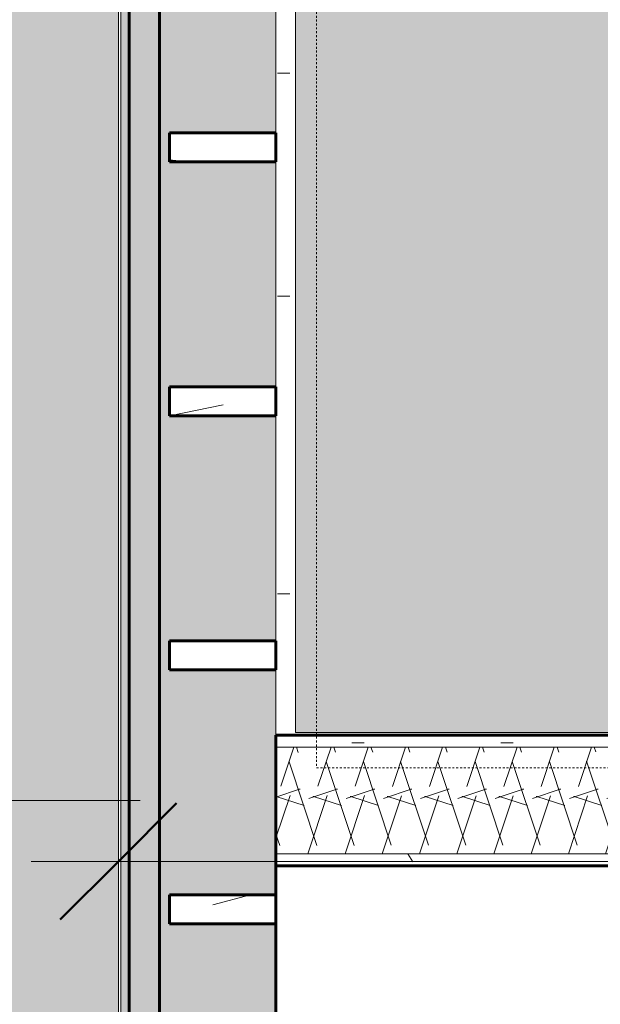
# Model space of a CAD drawing. Header units: inches. Extents: x 1918 to 3155, y 8363 to 8905.
# Tile 17 of 80: x 2329 to 2359, y 8500 to 8551. Entities that reach past the tile are written whole.
import ezdxf

# ---------------------------------------------------------------- set-up
doc = ezdxf.new("R2010")
doc.units = ezdxf.units.IN
doc.header["$MEASUREMENT"] = 0
doc.linetypes.add('Overhead 1_16_', pattern=[0.101562, 0.0625, -0.039062])
for name, color, linetype, lineweight in [('A-ANNO-DIMS', 211, 'Continuous', 9), ('A-ANNO-DIMS-48', 211, 'Continuous', 9), ('A-FLOR', 192, 'Continuous', 18), ('A-GLAZ-CWMG', 51, 'Continuous', 9), ('A-GLAZ-CWMG-1', 51, 'Continuous', 60), ('A-WALL', 113, 'Continuous', 18), ('A-WALL-1', 113, 'Continuous', 9), ('A-WALL-2', 113, 'Continuous', 60), ('A-WALL-PATT-1', 111, 'Continuous', 9), ('C-BLDG-PADS', 91, 'Continuous', 9), ('I-WALL-1', 2, 'Continuous', 60), ('Q-CASE', 31, 'Continuous', 9), ('Q-CASE-1', 31, 'Continuous', 60), ('S-FNDN', 32, 'Continuous', 18), ('S-STRS', 31, 'Continuous', 9), ('S-STRS-MBND', 31, 'Overhead 1_16_', 9)]:
    doc.layers.add(name, color=color, linetype=linetype, lineweight=lineweight)
doc.styles.add('Century Gothic', font='ufonts.com_century-gothic.ttf', dxfattribs={"height": 4.5})
doc.dimstyles.new('OD__1__Tol__', dxfattribs={"dimscale": 12, "dimtxt": 4.698757, "dimasz": 0.5, "dimexe": 0.375, "dimexo": 0.25, "dimgap": 0.0625, "dimtad": 1, "dimdec": 0, "dimzin": 3, "dimdsep": 46, "dimlunit": 4, "dimtxsty": 'Century Gothic', "dimblk1": 'OBLIQUE', "dimblk2": 'OBLIQUE', "dimsah": 1, "dimcen": 0.09, "dimdle": 0.375, "dimazin": 0, "dimtfac": 1, "dimtdec": 4, "dimtix": 1, "dimtmove": 0, "dimatfit": 3, "dimfxl": 1, "dimtvp": 1, "dimtfill": 1, "dimfrac": 2, "dimtolj": 1, "dimtzin": 0, "dimarcsym": 2})
pattern_1 = [(0, (0, 0), (15.36, 3.84), [0.634, -10.886, 0.634, -10.886, -61.44]), (0, (0, 0), (15.36, 3.84), [-23.04, 0.634, -22.406, 0.634, -10.886, -26.88]), (0, (0, 0), (15.36, 3.84), [-57.6, 0.634, -7.046, 0.634, -18.566]), (120, (5.76, 1.92), (-11.0055376, 11.3821502), [0.634, -10.886, 0.634, -10.886, -61.44]), (120, (5.76, 1.92), (-11.0055376, 11.3821502), [-23.04, 0.634, -22.406, 0.634, -10.886, -26.88]), (120, (5.76, 1.92), (-11.0055376, 11.3821502), [-57.6, 0.634, -7.046, 0.634, -18.566]), (240, (7.68, 9.6), (-4.3544624, -15.2221502), [0.634, -10.886, 0.634, -10.886, -61.44]), (240, (7.68, 9.6), (-4.3544624, -15.2221502), [-23.04, 0.634, -22.406, 0.634, -10.886, -26.88]), (240, (7.68, 9.6), (-4.3544624, -15.2221502), [-57.6, 0.634, -7.046, 0.634, -18.566])]

# ---------------------------------------------------------------- blocks, each defined once
blk = doc.blocks.new('OD_CW_Base Cabinet - OD_CW_Base Cabinet-1347007-FLOOR PLAN - 1ST FLOOR')
at = {"layer": 'Q-CASE'}
for p, q in [((0.738, -1), (0.738, 0)), ((0.738, 0), (46.481, 0)), ((46.481, 0), (46.481, -1)), ((46.481, -1), (0.738, -1)), ((0.738, -23.375), (0.738, -1)), ((0.738, -1), (46.481, -1)), ((46.481, -1), (46.481, -7.266)), ((46.481, -8.766), (46.481, -20.375)), ((46.481, -21.875), (46.481, -23.375))]:
    blk.add_line(p, q, dxfattribs=at)
at = {"layer": 'Q-CASE-1'}
for p, q in [((0.738, -23.375), (0.738, 0)), ((0.738, 0), (46.481, 0)), ((46.481, 0), (46.481, -7.266)), ((46.481, -8.766), (46.481, -20.375)), ((46.481, -21.875), (46.481, -23.375))]:
    blk.add_line(p, q, dxfattribs=at)
blk = doc.blocks.new('Rectangular Mullion - Stud - Vertical-V15-FLOOR PLAN - 1ST FLOOR')
at = {"layer": 'A-GLAZ-CWMG'}
h = blk.add_hatch(dxfattribs=at)
h.set_pattern_fill('FP_25', color=256, style=0, pattern_type=2)
h.set_pattern_definition([(94.764, (-8499.864, -2336.837), (20.0293162, -264.33073053), [2.89, -286.108]), (78.69, (-8500.104, -2333.957), (14.7692292, 97.846637), [3.671, -118.705]), (45, (-8499.384, -2330.357), (0, 24.00062), [2.715, -31.226]), (43.152, (-8497.464, -2328.437), (358.50590651, 337.59427673), [5.264, -521.098]), (77.005, (-8493.624, -2324.837), (-51.5072332, -215.190878), [3.202, -316.998]), (90, (-8492.904, -2321.717), (-24, 24), [6, -18]), (99.462, (-8492.904, -2315.717), (16.2151408, -121.2976096), [2.92, -143.067]), (95.711, (-8493.384, -2336.837), (19.2491386, -216.4749802), [2.412, -238.785]), (90, (-8493.624, -2334.437), (-24, 24), [3.6, -20.4]), (61.699, (-8493.624, -2330.837), (141.13929466, 265.5406774), [3.544, -350.812]), (37.875, (-8491.944, -2327.717), (-122.5849696, -92.67717717), [5.473, -268.169]), (50.711, (-8487.624, -2324.357), (117.3845733, 146.13938044), [3.411, -337.693]), (83.66, (-8485.464, -2321.717), (18.7314135, 192.5853557), [4.347, -212.983]), (101.889, (-8484.984, -2317.397), (69.58287241, -336.50838353), [4.66, -461.336]), (96.71, (-8485.944, -2336.837), (-26.78553556, 215.67256736), [4.108, -406.706]), (86.634, (-8486.424, -2332.757), (21.18346446, 384.16597991), [4.087, -404.618]), (56.31, (-8486.184, -2328.677), (-35.076419, -40.615467), [4.327, -82.207]), (42.51, (-8483.784, -2325.077), (262.00993717, 242.17158089), [3.907, -386.785]), (75.069, (-8480.904, -2322.437), (69.01056513, 264.79744534), [3.726, -368.854]), (90, (-8479.944, -2318.837), (-24, 24), [2.88, -21.12]), (102.995, (-8479.944, -2315.957), (-51.5072332, 215.190878), [3.202, -316.998]), (90, (-8503.944, -2329.397), (-24, 24), [0.063, -23.937]), (226.848, (-8500.344, -2326.037), (337.59427673, 358.50590651), [5.264, -521.098]), (243.435, (-8479.944, -2329.877), (-4.799914, -33.599609), [2.147, -51.519]), (261.87, (-8480.904, -2331.797), (-17.2798751, -144.9601737), [3.394, -166.312]), (293.199, (-8481.384, -2335.157), (53.7938028, -117.5174286), [1.828, -180.951]), (63.435, (-8500.344, -2326.037), (4.799914, 33.599609), [2.683, -50.982]), (83.29, (-8499.144, -2323.637), (-26.78553556, -215.67256736), [4.108, -406.706]), (100.125, (-8498.664, -2319.557), (-73.66378219, 407.70250838), [6.826, -675.804]), (100.305, (-8502.504, -2336.837), (-28.2248388, 143.232332), [2.683, -265.645]), (74.476, (-8502.984, -2334.197), (-74.47540965, -263.31229919), [4.484, -443.873]), (47.121, (-8501.784, -2329.877), (-289.84112791, -310.28971512), [4.585, -453.934]), (55.305, (-8498.664, -2326.517), (165.50303544, 241.72817335), [3.795, -375.679]), (80.538, (-8496.504, -2323.397), (16.2151408, 121.2976096), [4.38, -141.607]), (96.582, (-8495.784, -2319.077), (46.17851199, -408.21037087), [6.281, -621.859]), (98.13, (-8496.504, -2336.837), (17.2798751, -144.9601737), [3.394, -166.312]), (78.69, (-8496.984, -2333.477), (14.7692292, 97.846637), [3.671, -118.705]), (47.49, (-8496.264, -2329.877), (-242.17158089, -262.00993717), [3.907, -386.785]), (45, (-8493.624, -2326.997), (0, 24.00062), [4.412, -29.529]), (72.646, (-8490.504, -2323.877), (-98.7331841, -311.14572085), [4.023, -398.29]), (93.367, (-8489.304, -2320.037), (21.19016942, -384.16561013), [4.087, -404.618]), (107.103, (-8489.544, -2315.957), (-75.3745247, 238.96152613), [3.264, -323.171]), (98.746, (-8490.504, -2336.837), (-27.60680008, 167.44529743), [3.157, -312.514]), (75.069, (-8490.984, -2333.717), (69.01056513, 264.79744534), [3.726, -368.854]), (57.995, (-8490.024, -2330.117), (-76.3139748, -117.3041158), [4.528, -221.887]), (40.101, (-8487.624, -2326.277), (-313.24407783, -262.52245709), [5.961, -590.186]), (74.055, (-8483.064, -2322.437), (-30.3394132, -94.1891725), [3.494, -171.228]), (96.009, (-8482.104, -2319.077), (-26.49841584, 239.73726688), [4.585, -453.934]), (113.199, (-8482.584, -2314.517), (-53.7938028, 117.5174286), [1.828, -180.951]), (99.462, (-8483.304, -2336.837), (16.2151408, -121.2976096), [2.92, -143.067]), (79.992, (-8483.784, -2333.957), (45.26219381, 264.48359408), [4.143, -410.161]), (52.595, (-8483.064, -2329.877), (238.21694532, 313.36391941), [5.136, -508.486]), (60.945, (-8503.944, -2325.797), (91.9257102, 170.2633483), [2.471, -244.624]), (79.216, (-8502.744, -2323.637), (-74.2040015, -383.5801134), [5.131, -507.931]), (97.125, (-8501.784, -2318.597), (18.0921544, -168.7389667), [5.805, -187.689])])
h.paths.add_polyline_path([(0, 0), (0, 5.5), (1.5, 5.5), (1.5, 0)], flags=0)
at = {"layer": 'A-GLAZ-CWMG-1'}
for p, q in [((0, 0), (0, 5.5)), ((0, 5.5), (1.5, 5.5)), ((1.5, 5.5), (1.5, 0)), ((1.5, 0), (0, 0))]:
    blk.add_line(p, q, dxfattribs=at)
blk = doc.blocks.new('Rectangular Mullion - Stud - Vertical-V16-FLOOR PLAN - 1ST FLOOR')
at = {"layer": 'A-GLAZ-CWMG'}
h = blk.add_hatch(dxfattribs=at)
h.set_pattern_fill('FP_26', color=256, style=0, pattern_type=2)
h.set_pattern_definition([(94.764, (-8512.974, -2336.837), (20.0293162, -264.33073053), [2.89, -286.108]), (78.69, (-8513.214, -2333.957), (14.7692292, 97.846637), [3.671, -118.705]), (45, (-8512.494, -2330.357), (0, 24.000618), [2.715, -31.226]), (43.152, (-8510.574, -2328.437), (358.50590651, 337.59427673), [5.264, -521.098]), (77.005, (-8506.734, -2324.837), (-51.5072332, -215.190878), [3.202, -316.998]), (90, (-8506.014, -2321.717), (-24, 24), [6, -18]), (99.462, (-8506.014, -2315.717), (16.2151408, -121.2976096), [2.92, -143.067]), (95.711, (-8506.494, -2336.837), (19.2491386, -216.4749802), [2.412, -238.785]), (90, (-8506.734, -2334.437), (-24, 24), [3.6, -20.4]), (61.699, (-8506.734, -2330.837), (141.13929466, 265.5406774), [3.544, -350.812]), (37.875, (-8505.054, -2327.717), (-122.5849696, -92.67717717), [5.473, -268.169]), (50.711, (-8500.734, -2324.357), (117.3845733, 146.13938044), [3.411, -337.693]), (83.66, (-8498.574, -2321.717), (18.7314135, 192.5853557), [4.347, -212.983]), (101.889, (-8498.094, -2317.397), (69.58287241, -336.50838353), [4.66, -461.336]), (96.71, (-8499.054, -2336.837), (-26.78553556, 215.67256736), [4.108, -406.706]), (86.634, (-8499.534, -2332.757), (21.18346446, 384.16597991), [4.087, -404.618]), (56.31, (-8499.294, -2328.677), (-35.076419, -40.615467), [4.327, -82.207]), (42.51, (-8496.894, -2325.077), (262.00993717, 242.17158089), [3.907, -386.785]), (75.069, (-8494.014, -2322.437), (69.01056513, 264.79744534), [3.726, -368.854]), (90, (-8493.054, -2318.837), (-24, 24), [2.88, -21.12]), (102.995, (-8493.054, -2315.957), (-51.5072332, 215.190878), [3.202, -316.998]), (90, (-8517.054, -2329.397), (-24, 24), [0.063, -23.937]), (226.848, (-8513.454, -2326.037), (337.59427673, 358.50590651), [5.264, -521.098]), (243.435, (-8493.054, -2329.877), (-4.799914, -33.599609), [2.147, -51.519]), (261.87, (-8494.014, -2331.797), (-17.2798751, -144.9601737), [3.394, -166.312]), (293.199, (-8494.494, -2335.157), (53.7938028, -117.5174286), [1.828, -180.951]), (63.435, (-8513.454, -2326.037), (4.799914, 33.599609), [2.683, -50.982]), (83.29, (-8512.254, -2323.637), (-26.78553556, -215.67256736), [4.108, -406.706]), (100.125, (-8511.774, -2319.557), (-73.66378219, 407.70250838), [6.826, -675.804]), (100.305, (-8515.614, -2336.837), (-28.2248388, 143.232332), [2.683, -265.645]), (74.476, (-8516.094, -2334.197), (-74.47540965, -263.31229919), [4.484, -443.873]), (47.121, (-8514.894, -2329.877), (-289.84112791, -310.28971512), [4.585, -453.934]), (55.305, (-8511.774, -2326.517), (165.50303544, 241.72817335), [3.795, -375.679]), (80.538, (-8509.614, -2323.397), (16.2151408, 121.2976096), [4.38, -141.607]), (96.582, (-8508.894, -2319.077), (46.17851199, -408.21037087), [6.281, -621.859]), (98.13, (-8509.614, -2336.837), (17.2798751, -144.9601737), [3.394, -166.312]), (78.69, (-8510.094, -2333.477), (14.7692292, 97.846637), [3.671, -118.705]), (47.49, (-8509.374, -2329.877), (-242.17158089, -262.00993717), [3.907, -386.785]), (45, (-8506.734, -2326.997), (0, 24.000618), [4.412, -29.529]), (72.646, (-8503.614, -2323.877), (-98.7331841, -311.14572085), [4.023, -398.29]), (93.367, (-8502.414, -2320.037), (21.19016942, -384.16561013), [4.087, -404.618]), (107.103, (-8502.654, -2315.957), (-75.3745247, 238.96152613), [3.264, -323.171]), (98.746, (-8503.614, -2336.837), (-27.60680008, 167.44529743), [3.157, -312.514]), (75.069, (-8504.094, -2333.717), (69.01056513, 264.79744534), [3.726, -368.854]), (57.995, (-8503.134, -2330.117), (-76.3139748, -117.3041158), [4.528, -221.887]), (40.101, (-8500.734, -2326.277), (-313.24407783, -262.52245709), [5.961, -590.186]), (74.055, (-8496.174, -2322.437), (-30.3394132, -94.1891725), [3.494, -171.228]), (96.009, (-8495.214, -2319.077), (-26.49841584, 239.73726688), [4.585, -453.934]), (113.199, (-8495.694, -2314.517), (-53.7938028, 117.5174286), [1.828, -180.951]), (99.462, (-8496.414, -2336.837), (16.2151408, -121.2976096), [2.92, -143.067]), (79.992, (-8496.894, -2333.957), (45.26219381, 264.48359408), [4.143, -410.161]), (52.595, (-8496.174, -2329.877), (238.21694532, 313.36391941), [5.136, -508.486]), (60.945, (-8517.054, -2325.797), (91.9257102, 170.2633483), [2.471, -244.624]), (79.216, (-8515.854, -2323.637), (-74.2040015, -383.5801134), [5.131, -507.931]), (97.125, (-8514.894, -2318.597), (18.0921544, -168.7389667), [5.805, -187.689])])
h.paths.add_polyline_path([(0, 0), (0, 5.5), (1.5, 5.5), (1.5, 0)], flags=0)
at = {"layer": 'A-GLAZ-CWMG-1'}
for p, q in [((0, 0), (0, 5.5)), ((0, 5.5), (1.5, 5.5)), ((1.5, 5.5), (1.5, 0)), ((1.5, 0), (0, 0))]:
    blk.add_line(p, q, dxfattribs=at)
blk = doc.blocks.new('Rectangular Mullion - Stud - Vertical-V17-FLOOR PLAN - 1ST FLOOR')
at = {"layer": 'A-GLAZ-CWMG'}
h = blk.add_hatch(dxfattribs=at)
h.set_pattern_fill('FP_27', color=256, style=0, pattern_type=2)
h.set_pattern_definition([(94.764, (-8526.083, -2336.837), (20.0293162, -264.33073053), [2.89, -286.108]), (78.69, (-8526.323, -2333.957), (14.7692292, 97.846637), [3.671, -118.705]), (45, (-8525.603, -2330.357), (0, 24.000618), [2.715, -31.226]), (43.152, (-8523.683, -2328.437), (358.50590651, 337.59427673), [5.264, -521.098]), (77.005, (-8519.843, -2324.837), (-51.5072332, -215.190878), [3.202, -316.998]), (90, (-8519.123, -2321.717), (-24, 24), [6, -18]), (99.462, (-8519.123, -2315.717), (16.2151408, -121.2976096), [2.92, -143.067]), (95.711, (-8519.603, -2336.837), (19.2491386, -216.4749802), [2.412, -238.785]), (90, (-8519.843, -2334.437), (-24, 24), [3.6, -20.4]), (61.699, (-8519.843, -2330.837), (141.13929466, 265.5406774), [3.544, -350.812]), (37.875, (-8518.163, -2327.717), (-122.5849696, -92.67717717), [5.473, -268.169]), (50.711, (-8513.843, -2324.357), (117.3845733, 146.13938044), [3.411, -337.693]), (83.66, (-8511.683, -2321.717), (18.7314135, 192.5853557), [4.347, -212.983]), (101.889, (-8511.203, -2317.397), (69.58287241, -336.50838353), [4.66, -461.336]), (96.71, (-8512.163, -2336.837), (-26.78553556, 215.67256736), [4.108, -406.706]), (86.634, (-8512.643, -2332.757), (21.18346446, 384.16597991), [4.087, -404.618]), (56.31, (-8512.403, -2328.677), (-35.076419, -40.615467), [4.327, -82.207]), (42.51, (-8510.003, -2325.077), (262.00993717, 242.17158089), [3.907, -386.785]), (75.069, (-8507.123, -2322.437), (69.01056513, 264.79744534), [3.726, -368.854]), (90, (-8506.163, -2318.837), (-24, 24), [2.88, -21.12]), (102.995, (-8506.163, -2315.957), (-51.5072332, 215.190878), [3.202, -316.998]), (90, (-8530.163, -2329.397), (-24, 24), [0.063, -23.937]), (226.848, (-8526.563, -2326.037), (337.59427673, 358.50590651), [5.264, -521.098]), (243.435, (-8506.163, -2329.877), (-4.799914, -33.599609), [2.147, -51.519]), (261.87, (-8507.123, -2331.797), (-17.2798751, -144.9601737), [3.394, -166.312]), (293.199, (-8507.603, -2335.157), (53.7938028, -117.5174286), [1.828, -180.951]), (63.435, (-8526.563, -2326.037), (4.799914, 33.599609), [2.683, -50.982]), (83.29, (-8525.363, -2323.637), (-26.78553556, -215.67256736), [4.108, -406.706]), (100.125, (-8524.883, -2319.557), (-73.66378219, 407.70250838), [6.826, -675.804]), (100.305, (-8528.723, -2336.837), (-28.2248388, 143.232332), [2.683, -265.645]), (74.476, (-8529.203, -2334.197), (-74.47540965, -263.31229919), [4.484, -443.873]), (47.121, (-8528.003, -2329.877), (-289.84112791, -310.28971512), [4.585, -453.934]), (55.305, (-8524.883, -2326.517), (165.50303544, 241.72817335), [3.795, -375.679]), (80.538, (-8522.723, -2323.397), (16.2151408, 121.2976096), [4.38, -141.607]), (96.582, (-8522.003, -2319.077), (46.17851199, -408.21037087), [6.281, -621.859]), (98.13, (-8522.723, -2336.837), (17.2798751, -144.9601737), [3.394, -166.312]), (78.69, (-8523.203, -2333.477), (14.7692292, 97.846637), [3.671, -118.705]), (47.49, (-8522.483, -2329.877), (-242.17158089, -262.00993717), [3.907, -386.785]), (45, (-8519.843, -2326.997), (0, 24.000618), [4.412, -29.529]), (72.646, (-8516.723, -2323.877), (-98.7331841, -311.14572085), [4.023, -398.29]), (93.367, (-8515.523, -2320.037), (21.19016942, -384.16561013), [4.087, -404.618]), (107.103, (-8515.763, -2315.957), (-75.3745247, 238.96152613), [3.264, -323.171]), (98.746, (-8516.723, -2336.837), (-27.60680008, 167.44529743), [3.157, -312.514]), (75.069, (-8517.203, -2333.717), (69.01056513, 264.79744534), [3.726, -368.854]), (57.995, (-8516.243, -2330.117), (-76.3139748, -117.3041158), [4.528, -221.887]), (40.101, (-8513.843, -2326.277), (-313.24407783, -262.52245709), [5.961, -590.186]), (74.055, (-8509.283, -2322.437), (-30.3394132, -94.1891725), [3.494, -171.228]), (96.009, (-8508.323, -2319.077), (-26.49841584, 239.73726688), [4.585, -453.934]), (113.199, (-8508.803, -2314.517), (-53.7938028, 117.5174286), [1.828, -180.951]), (99.462, (-8509.523, -2336.837), (16.2151408, -121.2976096), [2.92, -143.067]), (79.992, (-8510.003, -2333.957), (45.26219381, 264.48359408), [4.143, -410.161]), (52.595, (-8509.283, -2329.877), (238.21694532, 313.36391941), [5.136, -508.486]), (60.945, (-8530.163, -2325.797), (91.9257102, 170.2633483), [2.471, -244.624]), (79.216, (-8528.963, -2323.637), (-74.2040015, -383.5801134), [5.131, -507.931]), (97.125, (-8528.003, -2318.597), (18.0921544, -168.7389667), [5.805, -187.689])])
h.paths.add_polyline_path([(0, 0), (0, 5.5), (1.5, 5.5), (1.5, 0)], flags=0)
at = {"layer": 'A-GLAZ-CWMG-1'}
for p, q in [((0, 0), (0, 5.5)), ((0, 5.5), (1.5, 5.5)), ((1.5, 5.5), (1.5, 0)), ((1.5, 0), (0, 0))]:
    blk.add_line(p, q, dxfattribs=at)
blk = doc.blocks.new('Rectangular Mullion - Stud - Vertical-V18-FLOOR PLAN - 1ST FLOOR')
at = {"layer": 'A-GLAZ-CWMG'}
h = blk.add_hatch(dxfattribs=at)
h.set_pattern_fill('FP_28', color=256, style=0, pattern_type=2)
h.set_pattern_definition([(94.764, (-8539.193, -2336.837), (20.0293162, -264.33073053), [2.89, -286.108]), (78.69, (-8539.433, -2333.957), (14.7692292, 97.846637), [3.671, -118.705]), (45, (-8538.713, -2330.357), (0, 24.000618), [2.715, -31.226]), (43.152, (-8536.793, -2328.437), (358.50590651, 337.59427673), [5.264, -521.098]), (77.005, (-8532.953, -2324.837), (-51.5072332, -215.190878), [3.202, -316.998]), (90, (-8532.233, -2321.717), (-24, 24), [6, -18]), (99.462, (-8532.233, -2315.717), (16.2151408, -121.2976096), [2.92, -143.067]), (95.711, (-8532.713, -2336.837), (19.2491386, -216.4749802), [2.412, -238.785]), (90, (-8532.953, -2334.437), (-24, 24), [3.6, -20.4]), (61.699, (-8532.953, -2330.837), (141.13929466, 265.5406774), [3.544, -350.812]), (37.875, (-8531.273, -2327.717), (-122.5849696, -92.67717717), [5.473, -268.169]), (50.711, (-8526.953, -2324.357), (117.3845733, 146.13938044), [3.411, -337.693]), (83.66, (-8524.793, -2321.717), (18.7314135, 192.5853557), [4.347, -212.983]), (101.889, (-8524.313, -2317.397), (69.58287241, -336.50838353), [4.66, -461.336]), (96.71, (-8525.273, -2336.837), (-26.78553556, 215.67256736), [4.108, -406.706]), (86.634, (-8525.753, -2332.757), (21.18346446, 384.16597991), [4.087, -404.618]), (56.31, (-8525.513, -2328.677), (-35.076419, -40.615467), [4.327, -82.207]), (42.51, (-8523.113, -2325.077), (262.00993717, 242.17158089), [3.907, -386.785]), (75.069, (-8520.233, -2322.437), (69.01056513, 264.79744534), [3.726, -368.854]), (90, (-8519.273, -2318.837), (-24, 24), [2.88, -21.12]), (102.995, (-8519.273, -2315.957), (-51.5072332, 215.190878), [3.202, -316.998]), (90, (-8543.273, -2329.397), (-24, 24), [0.063, -23.937]), (226.848, (-8539.673, -2326.037), (337.59427673, 358.50590651), [5.264, -521.098]), (243.435, (-8519.273, -2329.877), (-4.799914, -33.599609), [2.147, -51.519]), (261.87, (-8520.233, -2331.797), (-17.2798751, -144.9601737), [3.394, -166.312]), (293.199, (-8520.713, -2335.157), (53.7938028, -117.5174286), [1.828, -180.951]), (63.435, (-8539.673, -2326.037), (4.799914, 33.599609), [2.683, -50.982]), (83.29, (-8538.473, -2323.637), (-26.78553556, -215.67256736), [4.108, -406.706]), (100.125, (-8537.993, -2319.557), (-73.66378219, 407.70250838), [6.826, -675.804]), (100.305, (-8541.833, -2336.837), (-28.2248388, 143.232332), [2.683, -265.645]), (74.476, (-8542.313, -2334.197), (-74.47540965, -263.31229919), [4.484, -443.873]), (47.121, (-8541.113, -2329.877), (-289.84112791, -310.28971512), [4.585, -453.934]), (55.305, (-8537.993, -2326.517), (165.50303544, 241.72817335), [3.795, -375.679]), (80.538, (-8535.833, -2323.397), (16.2151408, 121.2976096), [4.38, -141.607]), (96.582, (-8535.113, -2319.077), (46.17851199, -408.21037087), [6.281, -621.859]), (98.13, (-8535.833, -2336.837), (17.2798751, -144.9601737), [3.394, -166.312]), (78.69, (-8536.313, -2333.477), (14.7692292, 97.846637), [3.671, -118.705]), (47.49, (-8535.593, -2329.877), (-242.17158089, -262.00993717), [3.907, -386.785]), (45, (-8532.953, -2326.997), (0, 24.000618), [4.412, -29.529]), (72.646, (-8529.833, -2323.877), (-98.7331841, -311.14572085), [4.023, -398.29]), (93.367, (-8528.633, -2320.037), (21.19016942, -384.16561013), [4.087, -404.618]), (107.103, (-8528.873, -2315.957), (-75.3745247, 238.96152613), [3.264, -323.171]), (98.746, (-8529.833, -2336.837), (-27.60680008, 167.44529743), [3.157, -312.514]), (75.069, (-8530.313, -2333.717), (69.01056513, 264.79744534), [3.726, -368.854]), (57.995, (-8529.353, -2330.117), (-76.3139748, -117.3041158), [4.528, -221.887]), (40.101, (-8526.953, -2326.277), (-313.24407783, -262.52245709), [5.961, -590.186]), (74.055, (-8522.393, -2322.437), (-30.3394132, -94.1891725), [3.494, -171.228]), (96.009, (-8521.433, -2319.077), (-26.49841584, 239.73726688), [4.585, -453.934]), (113.199, (-8521.913, -2314.517), (-53.7938028, 117.5174286), [1.828, -180.951]), (99.462, (-8522.633, -2336.837), (16.2151408, -121.2976096), [2.92, -143.067]), (79.992, (-8523.113, -2333.957), (45.26219381, 264.48359408), [4.143, -410.161]), (52.595, (-8522.393, -2329.877), (238.21694532, 313.36391941), [5.136, -508.486]), (60.945, (-8543.273, -2325.797), (91.9257102, 170.2633483), [2.471, -244.624]), (79.216, (-8542.073, -2323.637), (-74.2040015, -383.5801134), [5.131, -507.931]), (97.125, (-8541.113, -2318.597), (18.0921544, -168.7389667), [5.805, -187.689])])
h.paths.add_polyline_path([(0, 0), (0, 5.5), (1.5, 5.5), (1.5, 0)], flags=0)
at = {"layer": 'A-GLAZ-CWMG-1'}
for p, q in [((0, 0), (0, 5.5)), ((0, 5.5), (1.5, 5.5)), ((1.5, 5.5), (1.5, 0)), ((1.5, 0), (0, 0))]:
    blk.add_line(p, q, dxfattribs=at)
blk = doc.blocks.new('DIMBLOCK10-FLOOR PLAN - 1ST FLOOR')
at = {"layer": 'A-ANNO-DIMS-48', "lineweight": 50}
for p, q in [((2334.212, 8507.173), (2337.212, 8510.173)), ((2646.337, 8507.173), (2649.337, 8510.173)), ((2334.212, 8507.173), (2331.212, 8504.173)), ((2646.337, 8507.173), (2643.337, 8504.173))]:
    blk.add_line(p, q, dxfattribs=at)
at = {"layer": 'A-ANNO-DIMS-48'}
for p, q in [((2334.212, 8508.416), (2334.212, 8502.673)), ((2334.212, 8507.173), (2334.212, 8508.416)), ((2646.337, 8508.416), (2646.337, 8502.673)), ((2646.337, 8507.173), (2646.337, 8508.416)), ((2329.712, 8507.173), (2650.837, 8507.173))]:
    blk.add_line(p, q, dxfattribs=at)
at = {"layer": 'A-ANNO-DIMS-48', "color": 0, "insert": (2480.653, 8513.691), "char_height": 4.5, "width": 23.09104, "attachment_point": 1, "line_spacing_factor": 0.984502, "style": 'Century Gothic', "bg_fill": 3, "box_fill_scale": 1.25, "bg_fill_color": 256, "bg_fill_true_color": 13158600, "bg_fill_transparency": 0}
blk.add_mtext('26\' - 0"', dxfattribs=at)
blk = doc.blocks.new('_Oblique')
at = {"color": 0, "linetype": 'ByBlock', "lineweight": -2}
blk.add_line((-0.5, -0.5), (0.5, 0.5), dxfattribs=at)
blk = doc.blocks.new('DIMBLOCK50-FLOOR PLAN - 1ST FLOOR')
at = {"layer": 'A-ANNO-DIMS-48', "lineweight": 50}
for p, q in [((2305.044, 8696.569), (2302.044, 8699.569)), ((2305.044, 8696.569), (2308.044, 8693.569)), ((2305.044, 8510.319), (2302.044, 8513.319)), ((2305.044, 8510.319), (2308.044, 8507.319))]:
    blk.add_line(p, q, dxfattribs=at)
at = {"layer": 'A-ANNO-DIMS-48'}
for p, q in [((2225.337, 8696.569), (2309.544, 8696.569)), ((2305.044, 8696.569), (2225.337, 8696.569)), ((2305.044, 8696.569), (2305.044, 8510.319)), ((2335.337, 8510.319), (2300.544, 8510.319)), ((2305.044, 8510.319), (2335.337, 8510.319))]:
    blk.add_line(p, q, dxfattribs=at)
at = {"layer": 'A-ANNO-DIMS-48', "color": 0, "insert": (2298.526, 8593.823), "char_height": 4.5, "width": 23.09104, "attachment_point": 1, "rotation": 90, "line_spacing_factor": 0.984502, "style": 'Century Gothic', "bg_fill": 3, "box_fill_scale": 1.25, "bg_fill_color": 256, "bg_fill_true_color": 13158600, "bg_fill_transparency": 0}
blk.add_mtext('15\' - 6"', dxfattribs=at)
blk = doc.blocks.new('DIMBLOCK51-FLOOR PLAN - 1ST FLOOR')
at = {"layer": 'A-ANNO-DIMS-48', "lineweight": 50}
for p, q in [((2305.044, 8510.319), (2302.044, 8513.319)), ((2305.044, 8510.319), (2308.044, 8507.319)), ((2305.044, 8398.632), (2302.044, 8401.632)), ((2305.044, 8398.632), (2308.044, 8395.632))]:
    blk.add_line(p, q, dxfattribs=at)
at = {"layer": 'A-ANNO-DIMS-48'}
for p, q in [((2335.337, 8510.319), (2300.544, 8510.319)), ((2305.044, 8510.319), (2305.044, 8394.132)), ((2305.044, 8510.319), (2335.337, 8510.319)), ((2421.337, 8398.632), (2300.544, 8398.632)), ((2305.044, 8398.632), (2421.337, 8398.632))]:
    blk.add_line(p, q, dxfattribs=at)
at = {"layer": 'A-ANNO-DIMS-48', "color": 0, "insert": (2298.526, 8446.607), "char_height": 4.5, "width": 18.88453, "attachment_point": 1, "rotation": 90, "line_spacing_factor": 0.984502, "style": 'Century Gothic', "bg_fill": 3, "box_fill_scale": 1.25, "bg_fill_color": 256, "bg_fill_true_color": 13158600, "bg_fill_transparency": 0}
blk.add_mtext('9\' - 4"', dxfattribs=at)

msp = doc.modelspace()

# ---------------------------------------------------------------- hatches: boundary and pattern name
at = {"layer": 'A-FLOR'}
h = msp.add_hatch(color=256, dxfattribs=at)
h.paths.add_polyline_path([(2309.221, 8432.569), (2334.212, 8432.569), (2334.212, 8623.819), (2334.337, 8623.819), (2334.337, 8653.725), (2334.907, 8653.725), (2334.907, 8654.569), (2336.337, 8654.569), (2336.337, 8654.975), (2338.649, 8654.975), (2338.649, 8654.569), (2340.899, 8654.569), (2340.899, 8653.725), (2342.337, 8653.725), (2342.337, 8623.819), (2386.434, 8623.819), (2386.434, 8624.007), (2387.184, 8624.007), (2387.184, 8625.007), (2392.184, 8625.007), (2392.184, 8624.007), (2422.934, 8624.007), (2422.934, 8625.007), (2427.934, 8625.007), (2427.934, 8624.007), (2428.434, 8624.007), (2428.434, 8623.819), (2430.774, 8623.819), (2430.774, 8630.007), (2435.899, 8630.007), (2435.899, 8623.819), (2478.337, 8623.819), (2478.337, 8692.069), (2474.337, 8692.069), (2474.337, 8658.069), (2472.337, 8658.069), (2472.337, 8692.069), (2408.337, 8692.069), (2408.337, 8658.069), (2406.337, 8658.069), (2406.337, 8692.069), (2342.337, 8692.069), (2342.337, 8691.413), (2340.899, 8691.413), (2340.899, 8690.569), (2338.649, 8690.569), (2338.649, 8690.163), (2336.337, 8690.163), (2336.337, 8690.569), (2334.907, 8690.569), (2334.907, 8691.413), (2334.337, 8691.413), (2334.337, 8692.069), (2286.337, 8692.069), (2286.337, 8432.569)], flags=0)
h.paths.add_polyline_path([(2296.146, 8623.819), (2290.646, 8623.819), (2290.646, 8629.319), (2296.146, 8629.319)], flags=0)
at = {"layer": 'A-WALL-1'}
msp.add_hatch(color=256, dxfattribs=at).paths.add_polyline_path([(2336.337, 8396.632), (2336.337, 8620.507), (2334.762, 8620.507), (2334.762, 8396.632)], flags=0)
at = {"layer": 'A-WALL-PATT-1'}
h = msp.add_hatch(dxfattribs=at)
h.set_pattern_fill('FP_2', color=256, style=0, pattern_type=2)
h.set_pattern_definition(pattern_1)
h.paths.add_polyline_path([(2347.653, 8513.069), (2435.837, 8513.069), (2435.837, 8513.694), (2342.337, 8513.694), (2342.337, 8513.069)], flags=0)
h = msp.add_hatch(dxfattribs=at)
h.set_pattern_fill('FP_3', color=256, style=0, pattern_type=2)
h.set_pattern_definition([(161.57, (0.24, 0.24), (-1.920451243, 0.000150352), [0, -13.661, 1.517, 0]), (18.43, (-0.24, 0.24), (-1.920451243, -0.000150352), [0, -13.661, 1.517, 0]), (108.43, (0.24, 0.24), (0.959969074, -4.80073665), [4.553, -10.625]), (71.57, (-0.24, 0.24), (0.959969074, 4.80073665), [4.553, -10.625])])
h.paths.add_polyline_path([(2342.337, 8507.569), (2430.337, 8507.569), (2430.337, 8513.069), (2342.337, 8513.069)], flags=0)
h = msp.add_hatch(dxfattribs=at)
h.set_pattern_fill('FP_2', color=256, style=0, pattern_type=2)
h.set_pattern_definition(pattern_1)
h.paths.add_polyline_path([(2342.337, 8506.944), (2429.712, 8506.944), (2429.712, 8507.569), (2342.337, 8507.569)], flags=0)
at = {"layer": 'C-BLDG-PADS'}
h = msp.add_hatch(dxfattribs=at)
h.set_pattern_fill('FP_47', color=256, style=0, pattern_type=2)
h.set_pattern_definition(pattern_1)
h.paths.add_polyline_path([(2342.337, 8513.694), (2429.712, 8513.694), (2429.712, 8623.819), (2428.434, 8623.819), (2428.434, 8613.799), (2427.337, 8613.288), (2427.337, 8513.819), (2343.337, 8513.819), (2343.337, 8623.819), (2342.337, 8623.819), (2342.337, 8513.819)], flags=0)
h.paths.add_polyline_path([(2361.337, 8692.069), (2397.337, 8692.069), (2397.337, 8692.569), (2361.337, 8692.569)], flags=0)
h.paths.add_polyline_path([(2406.337, 8692.069), (2436.462, 8692.069), (2436.462, 8692.569), (2406.337, 8692.569)], flags=0)
at = {"layer": 'S-FNDN'}
h = msp.add_hatch(color=256, dxfattribs=at)
h.paths.add_polyline_path([(2334.762, 8404.569), (2334.762, 8617.819), (2334.337, 8617.819), (2334.337, 8404.569)], flags=0)
h.paths.add_polyline_path([(2338.337, 8404.569), (2342.337, 8404.569), (2342.337, 8412.179), (2336.837, 8412.179), (2336.837, 8413.679), (2342.337, 8413.679), (2342.337, 8425.288), (2336.837, 8425.288), (2336.837, 8426.788), (2342.337, 8426.788), (2342.337, 8438.398), (2336.837, 8438.398), (2336.837, 8439.898), (2342.337, 8439.898), (2342.337, 8451.507), (2336.837, 8451.507), (2336.837, 8453.007), (2342.337, 8453.007), (2342.337, 8464.616), (2336.837, 8464.616), (2336.837, 8466.116), (2342.337, 8466.116), (2342.337, 8477.726), (2336.837, 8477.726), (2336.837, 8479.226), (2342.337, 8479.226), (2342.337, 8490.835), (2336.837, 8490.835), (2336.837, 8492.335), (2342.337, 8492.335), (2342.337, 8503.944), (2336.837, 8503.944), (2336.837, 8505.444), (2342.337, 8505.444), (2342.337, 8517.054), (2336.837, 8517.054), (2336.837, 8518.554), (2342.337, 8518.554), (2342.337, 8530.163), (2336.837, 8530.163), (2336.837, 8531.663), (2342.337, 8531.663), (2342.337, 8543.273), (2336.837, 8543.273), (2336.837, 8544.773), (2342.337, 8544.773), (2342.337, 8556.382), (2336.837, 8556.382), (2336.837, 8557.882), (2342.337, 8557.882), (2342.337, 8569.491), (2336.837, 8569.491), (2336.837, 8570.991), (2342.337, 8570.991), (2342.337, 8582.601), (2336.837, 8582.601), (2336.837, 8584.101), (2342.337, 8584.101), (2342.337, 8595.71), (2336.837, 8595.71), (2336.837, 8597.21), (2342.337, 8597.21), (2342.337, 8608.819), (2336.837, 8608.819), (2336.837, 8610.319), (2342.337, 8610.319), (2342.337, 8619.069), (2336.837, 8619.069), (2336.837, 8617.819), (2336.337, 8617.819), (2336.337, 8404.569), (2336.837, 8404.569)], flags=0)
h.paths.add_polyline_path([(2334.399, 8617.882), (2334.699, 8617.882), (2334.699, 8618.069), (2334.762, 8618.069), (2334.762, 8620.507), (2334.399, 8620.507), (2334.399, 8618.069)], flags=0)
h.paths.add_polyline_path([(2336.774, 8617.882), (2336.774, 8620.507), (2336.337, 8620.507), (2336.337, 8618.069), (2336.399, 8618.069), (2336.399, 8617.882)], flags=0)
h.paths.add_polyline_path([(2335.401, 8620.569), (2335.774, 8620.569), (2335.774, 8627.444), (2340.899, 8627.444), (2340.899, 8620.569), (2342.337, 8620.569), (2342.337, 8653.725), (2341.337, 8653.725), (2341.337, 8651.856), (2340.899, 8651.856), (2340.899, 8650.606), (2338.087, 8650.606), (2338.087, 8651.007), (2334.907, 8651.007), (2334.907, 8651.856), (2335.337, 8651.856), (2335.337, 8653.72), (2334.337, 8653.72), (2334.337, 8620.569), (2335.337, 8620.569)], flags=0)
h.paths.add_polyline_path([(2335.774, 8630.007), (2335.337, 8630.007), (2335.337, 8632.158), (2334.907, 8632.158), (2334.907, 8633.007), (2338.087, 8633.007), (2338.087, 8633.408), (2340.899, 8633.408), (2340.899, 8632.158), (2341.337, 8632.158), (2341.337, 8630.007), (2336.337, 8630.007)], flags=0)
h.paths.add_polyline_path([(2342.337, 8691.413), (2342.337, 8692.069), (2341.337, 8692.069), (2341.337, 8691.413)], flags=0)
h.paths.add_polyline_path([(2334.337, 8691.413), (2335.337, 8691.418), (2335.337, 8692.569), (2334.337, 8692.569), (2334.337, 8691.418)], flags=0)
at = {"layer": 'S-STRS'}
h = msp.add_hatch(color=256, dxfattribs=at)
h.paths.add_polyline_path([(2386.086, 8513.819), (2427.337, 8513.819), (2427.337, 8553.819), (2390.837, 8553.819), (2390.837, 8551.319), (2385.837, 8551.319), (2385.837, 8553.726), (2383.649, 8553.726), (2383.524, 8553.663), (2383.524, 8552.632), (2381.462, 8552.632), (2380.837, 8552.319), (2380.837, 8553.819), (2343.337, 8553.819), (2343.337, 8513.819), (2347.653, 8513.819)], flags=0)
h.paths.add_polyline_path([(2383.274, 8552.882), (2383.274, 8553.538), (2381.962, 8552.882), (2382.43, 8552.882)], flags=0)

# ---------------------------------------------------------------- linework, layer by layer
at = {"layer": 'A-FLOR'}
msp.add_line((2334.212, 8432.569), (2334.212, 8623.819), dxfattribs=at)
at = {"layer": 'A-WALL'}
for p, q in [((2342.337, 8513.069), (2435.837, 8513.069)), ((2342.337, 8507.569), (2430.337, 8507.569))]:
    msp.add_line(p, q, dxfattribs=at)
at = {"layer": 'A-WALL-2'}
for p, q in [((2334.762, 8620.507), (2334.762, 8396.632)), ((2336.337, 8396.632), (2336.337, 8620.507))]:
    msp.add_line(p, q, dxfattribs=at)
at = {"layer": 'I-WALL-1'}
for p, q in [((2436.462, 8513.694), (2342.337, 8513.694)), ((2342.337, 8513.694), (2342.337, 8506.944)), ((2342.337, 8506.944), (2429.712, 8506.944))]:
    msp.add_line(p, q, dxfattribs=at)
at = {"layer": 'S-FNDN'}
for p, q in [((2334.337, 8399.319), (2334.337, 8617.819)), ((2342.337, 8556.382), (2342.337, 8544.773)), ((2342.337, 8543.273), (2342.337, 8531.663)), ((2342.337, 8530.163), (2342.337, 8518.554)), ((2342.337, 8517.054), (2342.337, 8513.694))]:
    msp.add_line(p, q, dxfattribs=at)
at = {"layer": 'S-STRS'}
for p, q in [((2343.337, 8553.819), (2343.337, 8513.819)), ((2343.337, 8513.819), (2427.337, 8513.819))]:
    msp.add_line(p, q, dxfattribs=at)
at = {"layer": 'S-STRS-MBND'}
for p, q in [((2344.434, 8554.007), (2344.434, 8512.007)), ((2344.434, 8512.007), (2428.434, 8512.007))]:
    msp.add_line(p, q, dxfattribs=at)

# ---------------------------------------------------------------- block references
at = {"layer": 'A-GLAZ-CWMG', "extrusion": (0, 0, -1), "rotation": 89.99999999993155}
for name, p in [('Rectangular Mullion - Stud - Vertical-V18-FLOOR PLAN - 1ST FLOOR', (-2336.837, 8543.273)), ('Rectangular Mullion - Stud - Vertical-V17-FLOOR PLAN - 1ST FLOOR', (-2336.837, 8530.163)), ('Rectangular Mullion - Stud - Vertical-V16-FLOOR PLAN - 1ST FLOOR', (-2336.837, 8517.054)), ('Rectangular Mullion - Stud - Vertical-V15-FLOOR PLAN - 1ST FLOOR', (-2336.837, 8503.944))]:
    msp.add_blockref(name, p, dxfattribs=at)
at = {"layer": 'Q-CASE', "rotation": 180}
msp.add_blockref('OD_CW_Base Cabinet - OD_CW_Base Cabinet-1347007-FLOOR PLAN - 1ST FLOOR', (2388.817, 8483.569), dxfattribs=at)

# ---------------------------------------------------------------- next in the draw order: dimensions: what is measured, and where the dimension line sits
at = {"layer": 'A-ANNO-DIMS'}
dim = msp.add_linear_dim(base=(2646.337, 8507.173), p1=(2334.212, 8511.416), p2=(2646.337, 8511.416), dimstyle='OD__1__Tol__', override={"dimpost": '<>', "dimfxl": 312.125}, dxfattribs=at)
dim.commit()
dim.dimension.update_dxf_attribs({"geometry": 'DIMBLOCK10-FLOOR PLAN - 1ST FLOOR', "text_midpoint": (2490.274, 8510.286)})

# ---------------------------------------------------------------- next in the draw order: dimensions: what is measured, and where the dimension line sits
dim = msp.add_linear_dim(base=(2305.044, 8510.319), p1=(2222.337, 8696.569), p2=(2338.337, 8510.319), angle=90, dimstyle='OD__1__Tol__', override={"dimpost": '<>', "dimfxl": 219.419832}, dxfattribs=at)
dim.commit()
dim.dimension.update_dxf_attribs({"geometry": 'DIMBLOCK50-FLOOR PLAN - 1ST FLOOR', "text_midpoint": (2301.931, 8603.444)})

# ---------------------------------------------------------------- next in the draw order: dimensions: what is measured, and where the dimension line sits
dim = msp.add_linear_dim(base=(2305.044, 8398.632), p1=(2338.337, 8510.319), p2=(2424.337, 8398.632), angle=90, dimstyle='OD__1__Tol__', override={"dimpost": '<>', "dimfxl": 140.961334}, dxfattribs=at)
dim.commit()
dim.dimension.update_dxf_attribs({"geometry": 'DIMBLOCK51-FLOOR PLAN - 1ST FLOOR', "text_midpoint": (2301.931, 8454.476)})

doc.saveas('drawing.dxf')
